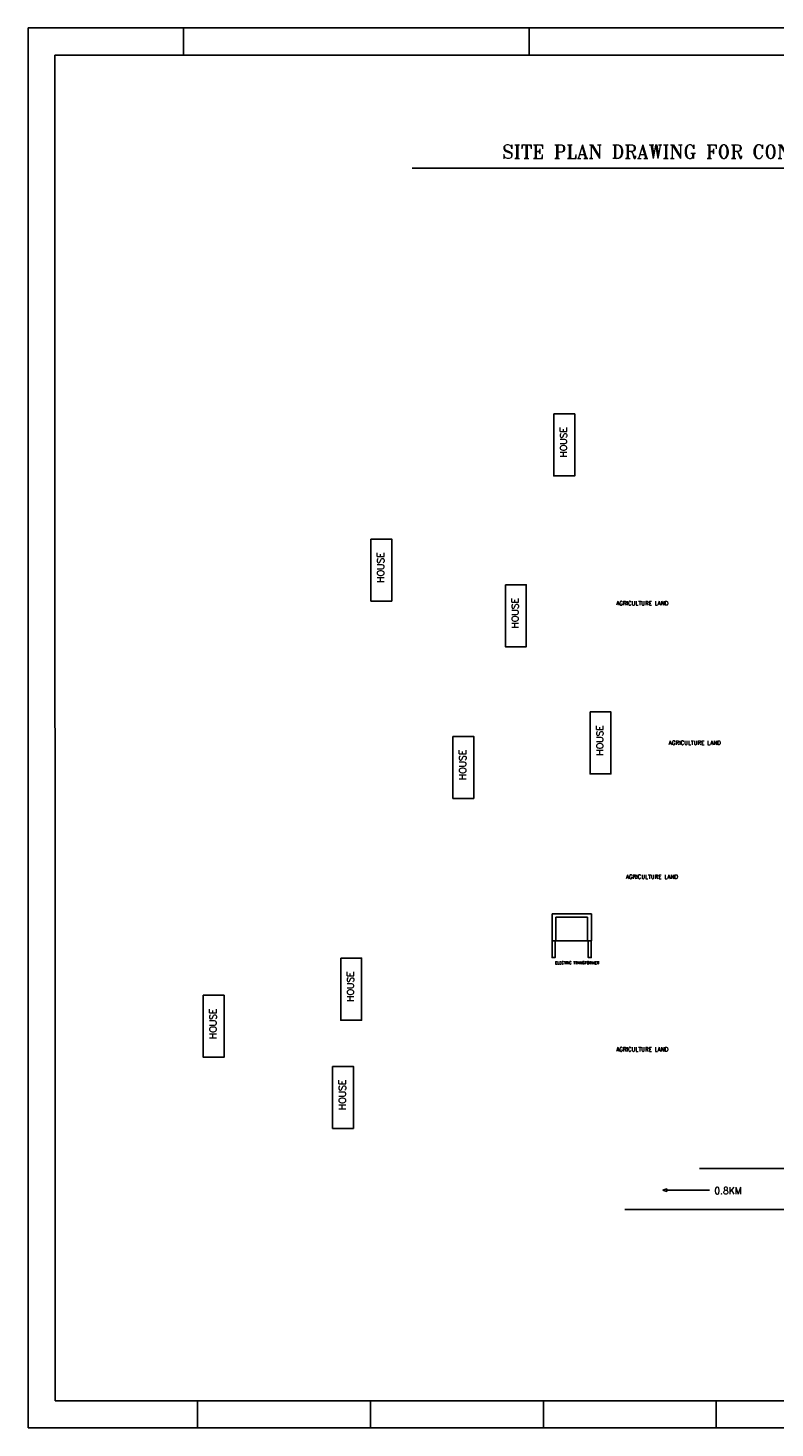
# Model space of a CAD drawing. Header units: metres. Extents: x -46051 to -13612, y -94 to 20642.
# Tile 1 of 22: x -46051 to -34989, y -94 to 20642. Entities that reach past the tile are written whole.
import ezdxf

# ---------------------------------------------------------------- set-up
doc = ezdxf.new("R2010")
doc.units = ezdxf.units.M
doc.header["$LTSCALE"] = 1.5
doc.layers.add('rough', color=5, linetype='Continuous')
doc.styles.get("Standard").update_dxf_attribs({"font": 'romans.shx'})

msp = doc.modelspace()

# ---------------------------------------------------------------- linework, layer by layer
at = {"color": 0}
for p, q in [((-13612.46, 20642.46), (-46051.28, 20642.46)), ((-43749.95, 20242.46), (-43749.95, 20642.46)), ((-38629.95, 20242.46), (-38629.95, 20642.46)), ((-38629.95, 20242.46), (-38629.95, 20642.46)), ((-14012.46, 20242.46), (-45656.17, 20242.46)), ((-45656.17, 20242.46), (-45651.28, 306.37)), ((-46051.28, 18074.77), (-46051.28, -93.63)), ((-43538.86, 306.37), (-43538.86, -93.63)), ((-40978.86, 306.37), (-40978.86, -93.63)), ((-40978.86, 306.37), (-40978.86, -93.63)), ((-38418.86, 306.37), (-38418.86, -93.63)), ((-38418.86, 306.37), (-38418.86, -93.63)), ((-35858.86, 306.37), (-35858.86, -93.63)), ((-35858.86, 306.37), (-35858.86, -93.63))]:
    msp.add_line(p, q, dxfattribs=at)
at = {"layer": 'rough', "color": 3, "ltscale": 1.5}
for p, q in [((-40361.51, 18568.61), (-21637.92, 18568.61)), ((-36109.07, 3751.96), (-29111.67, 3751.96)), ((-37212.35, 3144.05), (-23974.51, 3144.05))]:
    msp.add_line(p, q, dxfattribs=at)
at = {"layer": 'rough', "color": 0, "ltscale": 1.5}
for points in [[(-46051.28, 18074.77), (-46051.28, 20642.46)], [(-36650.58, 3426.77), (-36593.36, 3448.33), (-36593.25, 3410.81), (-36650.58, 3426.77)], [(-36591.37, 3427.67), (-35958.51, 3429.53)], [(-45651.28, 306.37), (-14020.79, 306.37)], [(-46051.28, -93.63), (-13612.46, -93.63)]]:
    msp.add_lwpolyline(points, dxfattribs=at)
for points in [[(-38264.63, 14927.63), (-37955.61, 14927.63), (-37955.61, 14008.41), (-38264.63, 14008.41)], [(-40973.17, 13073.29), (-40664.16, 13073.29), (-40664.16, 12154.07), (-40973.17, 12154.07)], [(-38982.31, 12397.19), (-38673.29, 12397.19), (-38673.29, 11477.97), (-38982.31, 11477.97)], [(-37727.09, 10513.11), (-37418.08, 10513.11), (-37418.08, 9593.89), (-37727.09, 9593.89)], [(-39758.74, 10150.16), (-39449.73, 10150.16), (-39449.73, 9230.94), (-39758.74, 9230.94)], [(-38289.72, 7520.81), (-37708.59, 7520.81), (-37708.59, 7124.41), (-38289.72, 7124.41)], [(-38232.84, 7124.41), (-37766.74, 7124.41), (-37766.74, 7470.25), (-38232.84, 7470.25)], [(-38289.72, 7124.41), (-38245.18, 7124.41), (-38245.18, 6874.53), (-38289.72, 6874.53)], [(-37753.72, 7124.41), (-37709.18, 7124.41), (-37709.18, 6874.53), (-37753.72, 6874.53)], [(-41420.51, 6866.04), (-41111.49, 6866.04), (-41111.49, 5946.83), (-41420.51, 5946.83)], [(-43456.15, 6315.73), (-43147.13, 6315.73), (-43147.13, 5396.51), (-43456.15, 5396.51)], [(-41540.25, 5262.94), (-41231.24, 5262.94), (-41231.24, 4343.73), (-41540.25, 4343.73)]]:
    msp.add_lwpolyline(points, close=True, dxfattribs=at)

# ---------------------------------------------------------------- texts
at = {"color": 0, "ltscale": 2, "insert": (-31075.92, 18809.94), "char_height": 200, "width": 20234.162, "attachment_point": 5}
msp.add_mtext('\\A1;{\\Fromant|c0;SITE PLAN DRAWING FOR CONSTRUCTION OF H.L. BRIDGE ACROSS LILAR NALLA ON CHANDALI-GHARJARA ROAD}', dxfattribs=at)
at = {"color": 0, "char_height": 100, "attachment_point": 9, "rotation": 90}
for insert in [(-38070.84, 14731.4), (-40779.39, 12877.06), (-38788.52, 12200.96), (-37533.31, 10316.88), (-39564.96, 9953.93), (-41226.72, 6669.82), (-43262.36, 6119.5), (-41346.47, 5066.72)]:
    msp.add_mtext('\\PHOUSE', dxfattribs=dict(at, insert=insert))
at = {"color": 0, "attachment_point": 9}
for s, insert, char_height in [('\\PAGRICULTURE LAND', (-36569.77, 12091.38), 60), ('\\PAGRICULTURE LAND', (-35791.8, 10025.51), 60), ('\\PAGRICULTURE LAND', (-36426.46, 8041.46), 60), ('\\PELECTRIC TRANSFORMER', (-37594.3, 6777.5), 40), ('\\PAGRICULTURE LAND', (-36569.77, 5484.7), 60), ('\\P0.8KM', (-35481.17, 3372.03), 100)]:
    msp.add_mtext(s, dxfattribs=dict(at, insert=insert, char_height=char_height))

doc.saveas('drawing.dxf')
